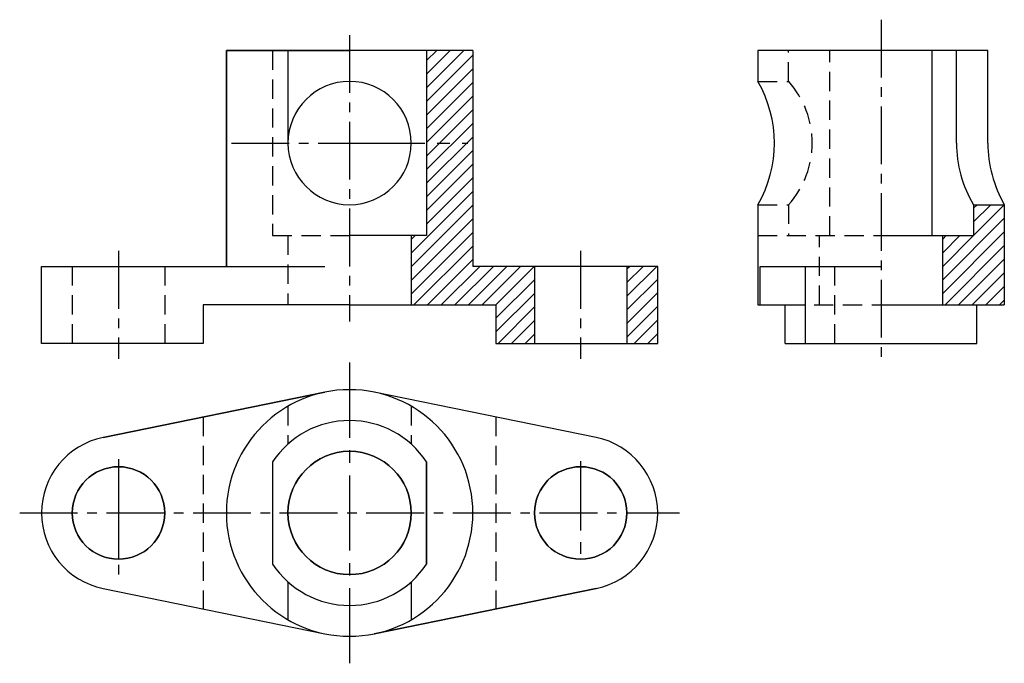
# Model space of a CAD drawing. Extents: x 21 to 149, y 17 to 100.
import ezdxf

# ---------------------------------------------------------------- set-up
doc = ezdxf.new("R2010")
doc.units = 0
doc.header["$LTSCALE"] = 10
doc.header["$MEASUREMENT"] = 0
doc.linetypes.add('CENTER2', pattern=[1.125, 0.75, -0.125, 0.125, -0.125])
doc.linetypes.add('DASHED2', pattern=[0.375, 0.25, -0.125])
doc.layers.get('0').update_dxf_attribs({"color": 5, "linetype": 'CONTINUOUS'})
for name, color, linetype in [('CSX', 7, 'CONTINUOUS'), ('ST点画线', 7, 'CENTER2'), ('ST虚线', 7, 'DASHED2')]:
    doc.layers.add(name, color=color, linetype=linetype)
doc.layers.add('ST粗实线', color=7, linetype='CONTINUOUS', lineweight=30)

msp = doc.modelspace()

# ---------------------------------------------------------------- hatches: boundary and pattern name
h = msp.add_hatch()
h.set_pattern_fill('ANSI31', color=5, scale=10)
h.paths.add_polyline_path([(79.83, 68.35), (79.83, 96.35), (73.83, 96.35), (73.83, 72.35), (71.83, 72.35), (71.83, 63.35), (82.83, 63.35), (82.83, 58.35), (87.83, 58.35), (87.83, 68.35)])
h.paths.add_polyline_path([(99.83, 58.35), (103.83, 58.35), (103.83, 68.35), (99.83, 68.35)])
h = msp.add_hatch()
h.set_pattern_fill('ANSI31', color=256, scale=10)
h.paths.add_polyline_path([(148.83, 76.35), (144.83, 76.35), (144.83, 72.35), (140.83, 72.35), (140.83, 63.35), (145.28, 63.35), (148.83, 63.35)])

# ---------------------------------------------------------------- linework, layer by layer
at = {"color": 5, "linetype": 'ByBlock', "lineweight": 30}
for p, q in [((73.83, 96.35), (73.83, 72.35)), ((73.83, 72.35), (63.83, 72.35)), ((71.83, 72.35), (71.83, 63.35))]:
    msp.add_line(p, q, dxfattribs=at)
at = {"linetype": 'DASHED2'}
for p, q in [((120.83, 92.35), (120.83, 96.35)), ((126.2, 72.35), (126.2, 96.35)), ((116.83, 92.35), (120.83, 92.35)), ((116.83, 76.35), (120.83, 76.35)), ((120.83, 76.35), (120.83, 72.35)), ((116.83, 72.35), (132.83, 72.35)), ((124.83, 63.35), (124.83, 72.35)), ((126.83, 58.35), (126.83, 68.35)), ((120.38, 63.35), (132.83, 63.35))]:
    msp.add_line(p, q, dxfattribs=at)
at = {"color": 5, "lineweight": 30}
for p, q in [((117.15, 68.35), (132.83, 68.35)), ((117.15, 63.35), (117.15, 68.35)), ((123.03, 58.35), (123.03, 68.35)), ((116.83, 63.35), (120.38, 63.35)), ((120.38, 58.35), (120.38, 63.35)), ((145.28, 58.35), (145.28, 63.35)), ((145.28, 63.35), (148.83, 63.35)), ((120.38, 58.35), (145.28, 58.35))]:
    msp.add_line(p, q, dxfattribs=at)
for centre, start, end in [((102.98, 84.35), 330, 30), ((162.69, 84.35), 180, 210)]:
    msp.add_arc(centre, 16, start, end, dxfattribs=at)
at = {"linetype": 'DASHED2'}
msp.add_arc((111.89, 84.35), 12, 318.1897, 41.8103, dxfattribs=at)
at = {"layer": 'CSX'}
for p, q in [((47.83, 68.35), (47.83, 96.35)), ((47.83, 96.35), (63.83, 96.35)), ((55.83, 96.35), (55.83, 84.35)), ((23.83, 58.35), (23.83, 68.35)), ((23.83, 68.35), (59.83, 68.35)), ((44.83, 63.35), (44.83, 58.35)), ((63.83, 63.35), (44.83, 63.35)), ((44.83, 58.35), (23.83, 58.35)), ((31.83, 46.15), (60.63, 52.03)), ((95.83, 46.15), (67.03, 52.03))]:
    msp.add_line(p, q, dxfattribs=at)
at = {"layer": 'CSX', "color": 5}
for p, q in [((63.83, 63.35), (82.83, 63.35)), ((82.83, 63.35), (82.83, 58.35)), ((82.83, 58.35), (103.83, 58.35))]:
    msp.add_line(p, q, dxfattribs=at)
at = {"layer": 'CSX'}
msp.add_arc((63.83, 84.35), 8, 90, 270, dxfattribs=at)
at = {"layer": 'ST点画线'}
for p, q in [((132.83, 100.35), (132.83, 55.35)), ((63.83, 98.35), (63.83, 61.19)), ((48.48, 84.35), (63.83, 84.35)), ((33.83, 70.35), (33.83, 56.35)), ((33.83, 43.35), (33.83, 38.37)), ((33.83, 38.37), (33.83, 28.35)), ((21, 36.35), (106.66, 36.35))]:
    msp.add_line(p, q, dxfattribs=at)
at = {"layer": 'ST点画线', "color": 5, "ltscale": 1.3}
msp.add_line((63.83, 84.35), (79.18, 84.35), dxfattribs=at)
at = {"layer": 'ST点画线', "color": 5}
msp.add_line((93.83, 70.35), (93.83, 56.35), dxfattribs=at)
at = {"layer": 'ST点画线', "ltscale": 1.3}
for p, q in [((63.83, 55.86), (63.83, 16.85)), ((33.83, 43.33), (33.83, 29.38))]:
    msp.add_line(p, q, dxfattribs=at)
at = {"layer": 'ST点画线', "ltscale": 1.2}
msp.add_line((93.83, 43.06), (93.83, 29.65), dxfattribs=at)
at = {"layer": 'ST粗实线'}
for p, q in [((47.83, 96.35), (47.83, 68.35)), ((63.83, 96.35), (47.83, 96.35)), ((55.83, 96.35), (55.83, 84.35)), ((23.83, 58.35), (23.83, 68.35)), ((23.83, 68.35), (60.63, 68.35)), ((44.83, 63.35), (44.83, 58.35)), ((63.83, 63.35), (44.83, 63.35)), ((44.83, 58.35), (23.83, 58.35)), ((60.63, 52.03), (31.83, 46.15)), ((95.83, 46.15), (67.03, 52.03)), ((53.83, 42.99), (53.83, 29.72)), ((53.83, 42.99), (53.83, 29.72)), ((73.83, 42.99), (73.83, 29.72)), ((73.83, 29.72), (73.83, 42.99)), ((55.83, 27.41), (55.83, 22.5)), ((55.83, 27.41), (55.83, 22.5)), ((71.83, 27.41), (71.83, 22.5)), ((71.83, 27.41), (71.83, 22.5)), ((31.83, 26.56), (60.63, 20.68)), ((31.83, 26.56), (60.63, 20.68)), ((95.83, 26.56), (67.03, 20.68)), ((67.03, 20.68), (95.83, 26.56))]:
    msp.add_line(p, q, dxfattribs=at)
at = {"layer": 'ST粗实线', "color": 5}
for p, q in [((79.83, 96.35), (63.83, 96.35)), ((79.83, 96.35), (79.83, 68.35)), ((103.83, 68.35), (79.83, 68.35)), ((103.83, 58.35), (103.83, 68.35)), ((63.83, 63.35), (82.83, 63.35)), ((82.83, 63.35), (82.83, 58.35)), ((82.83, 58.35), (103.83, 58.35))]:
    msp.add_line(p, q, dxfattribs=at)
at = {"layer": 'ST粗实线', "color": 5, "lineweight": 30}
for p, q in [((146.69, 96.35), (116.83, 96.35)), ((116.83, 96.35), (116.83, 92.35)), ((139.46, 72.35), (139.46, 96.35)), ((142.63, 84.35), (142.63, 96.35)), ((146.69, 84.35), (146.69, 96.35)), ((116.83, 76.35), (116.83, 63.35)), ((144.83, 76.35), (148.83, 76.35)), ((144.83, 76.35), (144.83, 72.35)), ((148.83, 76.35), (148.83, 63.35)), ((132.83, 72.35), (144.83, 72.35)), ((140.83, 63.35), (140.83, 72.35)), ((132.83, 63.35), (145.28, 63.35))]:
    msp.add_line(p, q, dxfattribs=at)
at = {"layer": 'ST粗实线'}
for centre, radius in [((63.83, 36.35), 8), ((33.83, 36.35), 6), ((93.83, 36.35), 6)]:
    msp.add_circle(centre, radius, dxfattribs=at)
for centre, radius, start, end in [((63.83, 84.35), 8, 90, 180), ((63.83, 84.35), 8, 180, 270), ((63.83, 36.35), 16, 90, 0), ((63.83, 36.35), 16, 0, 90), ((63.83, 36.35), 12, 33.5573, 146.4427), ((33.83, 36.35), 10, 101.537, 258.463), ((33.83, 36.35), 10, 101.537, 258.463), ((93.83, 36.35), 10, 281.537, 78.463), ((93.83, 36.35), 10, 281.537, 78.463), ((63.83, 36.35), 8, 90, 0), ((63.83, 36.35), 8, 0, 90), ((33.83, 36.35), 6, 90, 0), ((33.83, 36.35), 6, 0, 90), ((93.83, 36.35), 6, 90, 0), ((93.83, 36.35), 6, 0, 90), ((63.83, 36.35), 12, 213.5573, 326.4427), ((63.83, 36.35), 12, 213.5573, 326.4427)]:
    msp.add_arc(centre, radius, start, end, dxfattribs=at)
at = {"layer": 'ST粗实线', "color": 5}
for start, end in [(0, 90), (270, 0)]:
    msp.add_arc((63.83, 84.35), 8, start, end, dxfattribs=at)
at = {"layer": 'ST粗实线', "color": 5, "lineweight": 30}
msp.add_arc((158.26, 84.35), 15.63, 180, 210.7797, dxfattribs=at)
at = {"layer": 'ST虚线'}
for p, q in [((53.83, 96.35), (53.83, 72.35)), ((53.83, 72.35), (63.83, 72.35)), ((55.83, 72.35), (55.83, 63.35)), ((27.83, 68.35), (27.83, 58.35)), ((39.83, 68.35), (39.83, 58.35)), ((55.83, 50.21), (55.83, 45.3)), ((71.83, 50.21), (71.83, 45.3)), ((44.83, 48.81), (44.83, 23.9)), ((44.83, 48.81), (44.83, 23.9)), ((82.83, 48.81), (82.83, 23.9))]:
    msp.add_line(p, q, dxfattribs=at)
at = {"layer": 'ST虚线', "color": 5, "linetype": 'ByBlock', "lineweight": 30}
for p, q in [((87.83, 68.35), (87.83, 58.35)), ((99.83, 68.35), (99.83, 58.35))]:
    msp.add_line(p, q, dxfattribs=at)

doc.saveas('drawing.dxf')
